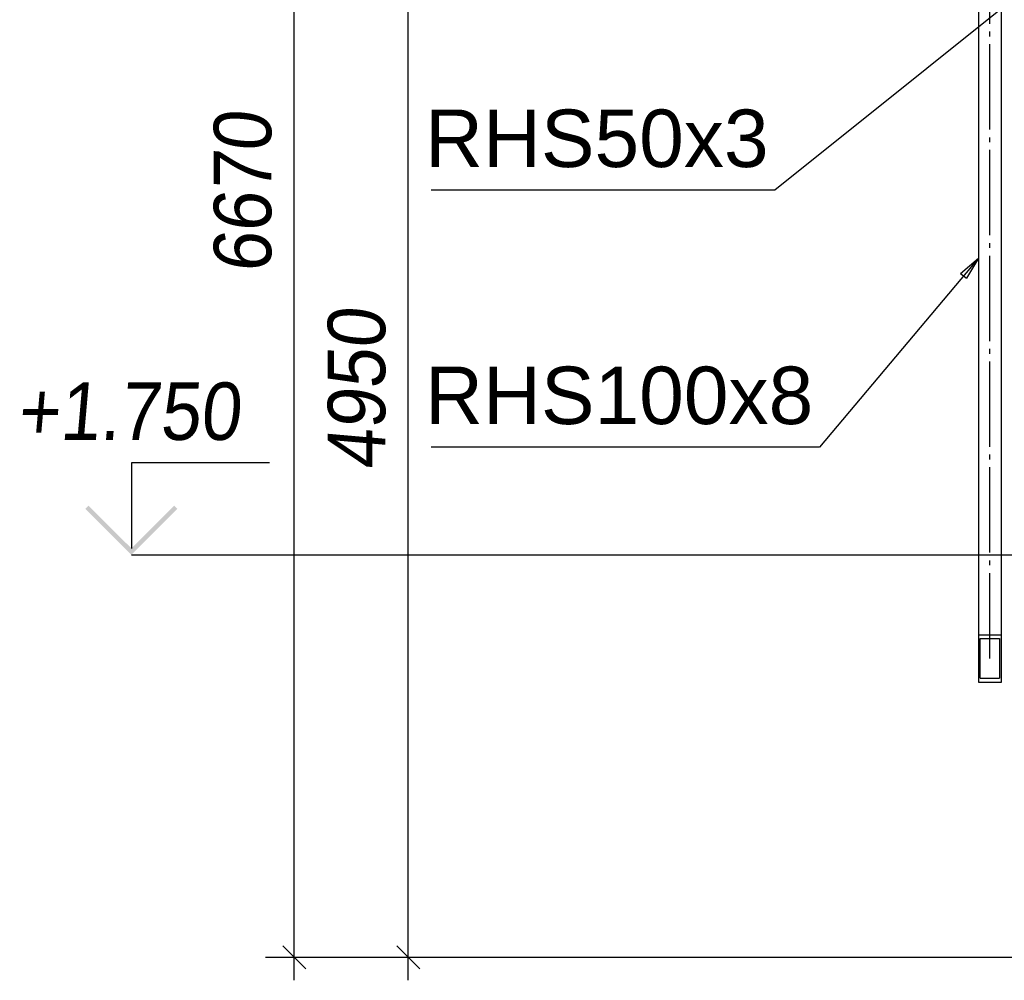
# Paper-space layout 'A0 Advance Steel' of a CAD drawing. Header units: millimetres. Extents: x 209 to 803, y 321 to 741.
# Tile 12 of 52: x 414 to 457, y 415 to 457. Entities that reach past the tile are written whole.
import ezdxf

# ---------------------------------------------------------------- set-up
doc = ezdxf.new("R2010")
doc.units = ezdxf.units.MM
doc.linetypes.add('ACAD_ISO04W100', pattern=[30, 24, -3, 0, -3])
doc.layers.get('0').update_dxf_attribs({"linetype": 'CONTINUOUS'})
for name, color, linetype in [('AS_Belki', 145, 'CONTINUOUS'), ('AS_DIM_ON', 7, 'CONTINUOUS'), ('AS_INS_ON', 7, 'CONTINUOUS')]:
    doc.layers.add(name, color=color, linetype=linetype)
doc.styles.add('Arial', font='arial.ttf')
doc.styles.add('ARIAL_1', font='arial.ttf', dxfattribs={"width": 0.9, "oblique": 5})
doc.styles.get("Standard").update_dxf_attribs({"font": 'arial.ttf', "width": 0.9, "oblique": 5})

psp = doc.layouts.new('A0 Advance Steel')

# ---------------------------------------------------------------- hatches: boundary and pattern name
at = {"layer": 'AS_INS_ON'}
psp.add_hatch(color=7, dxfattribs=at).paths.add_polyline_path([(416.906, 435.755), (416.765, 435.614), (418.765, 433.614), (420.765, 435.614), (420.623, 435.755), (418.765, 433.897)])

# ---------------------------------------------------------------- linework, layer by layer
at = {"color": 0, "linetype": 'ByBlock', "lineweight": -2}
for p, q in [((454.832, 445.856), (455.603, 446.514)), ((455.603, 446.514), (455.087, 445.642)), ((454.832, 445.856), (455.087, 445.642))]:
    psp.add_line(p, q, dxfattribs=at)
at = {"color": 7}
for points in [[(466.589, 465.366), (446.756, 449.481), (431.809, 449.481)], [(455.603, 446.514), (448.699, 438.302), (431.809, 438.302)]]:
    psp.add_lwpolyline(points, dxfattribs=at)
at = {"layer": 'AS_Belki', "color": 10, "linetype": 'ACAD_ISO04W100', "ltscale": 0.15}
for p in [(456.103, 429.223), (456.103, 429.112)]:
    psp.add_line(p, (456.103, 465.616), dxfattribs=at)
at = {"layer": 'AS_Belki', "linetype": 'Continuous', "ltscale": 0.15}
for p, q in [((455.603, 462.887), (455.603, 430.142)), ((456.603, 430.142), (456.603, 462.887)), ((455.603, 430.142), (456.603, 430.142)), ((455.603, 430.142), (455.603, 428.083)), ((455.683, 429.977), (456.523, 429.977)), ((455.683, 428.248), (455.683, 429.977)), ((456.523, 429.977), (456.523, 428.248)), ((456.603, 428.083), (456.603, 430.142)), ((455.603, 428.083), (456.603, 428.083)), ((455.683, 428.248), (456.523, 428.248))]:
    psp.add_line(p, q, dxfattribs=at)
at = {"layer": 'AS_DIM_ON', "color": 8}
for p, q in [((425.848, 415.114), (425.848, 482.814)), ((430.805, 415.114), (430.805, 465.616)), ((424.598, 416.114), (467.103, 416.114)), ((429.555, 416.114), (467.103, 416.114))]:
    psp.add_line(p, q, dxfattribs=at)
at = {"layer": 'AS_DIM_ON', "color": 8, "linetype": 'ByBlock', "lineweight": -2}
for p, q in [((425.348, 416.614), (426.348, 415.614)), ((430.305, 416.614), (431.305, 415.614))]:
    psp.add_line(p, q, dxfattribs=at)
at = {"layer": 'AS_INS_ON', "color": 7}
for p, q in [((424.765, 437.614, -37426.563), (418.765, 437.614, -37426.563)), ((418.765, 437.614, -37426.563), (418.765, 433.897, -37426.563)), ((418.765, 433.614), (457.301, 433.614))]:
    psp.add_line(p, q, dxfattribs=at)

# ---------------------------------------------------------------- texts
at = {"color": 7, "style": 'Arial'}
for s, p in [('RHS50x3', (431.535, 450.481)), ('RHS100x8', (431.535, 439.302))]:
    psp.add_text(s, height=2.5, dxfattribs=at).set_placement(p)
at = {"layer": 'AS_DIM_ON', "color": 9, "style": 'ARIAL_1', "oblique": 5, "width": 0.9}
for s, p in [('6670', (424.848, 445.872)), ('4950', (429.805, 437.312))]:
    psp.add_text(s, height=2.5, rotation=90, dxfattribs=at).set_placement(p)
at = {"layer": 'AS_INS_ON', "color": 7, "oblique": 5, "width": 0.9}
psp.add_text('+1.750', height=2.5, dxfattribs=at).set_placement((413.79, 438.614))

doc.saveas('drawing.dxf')
